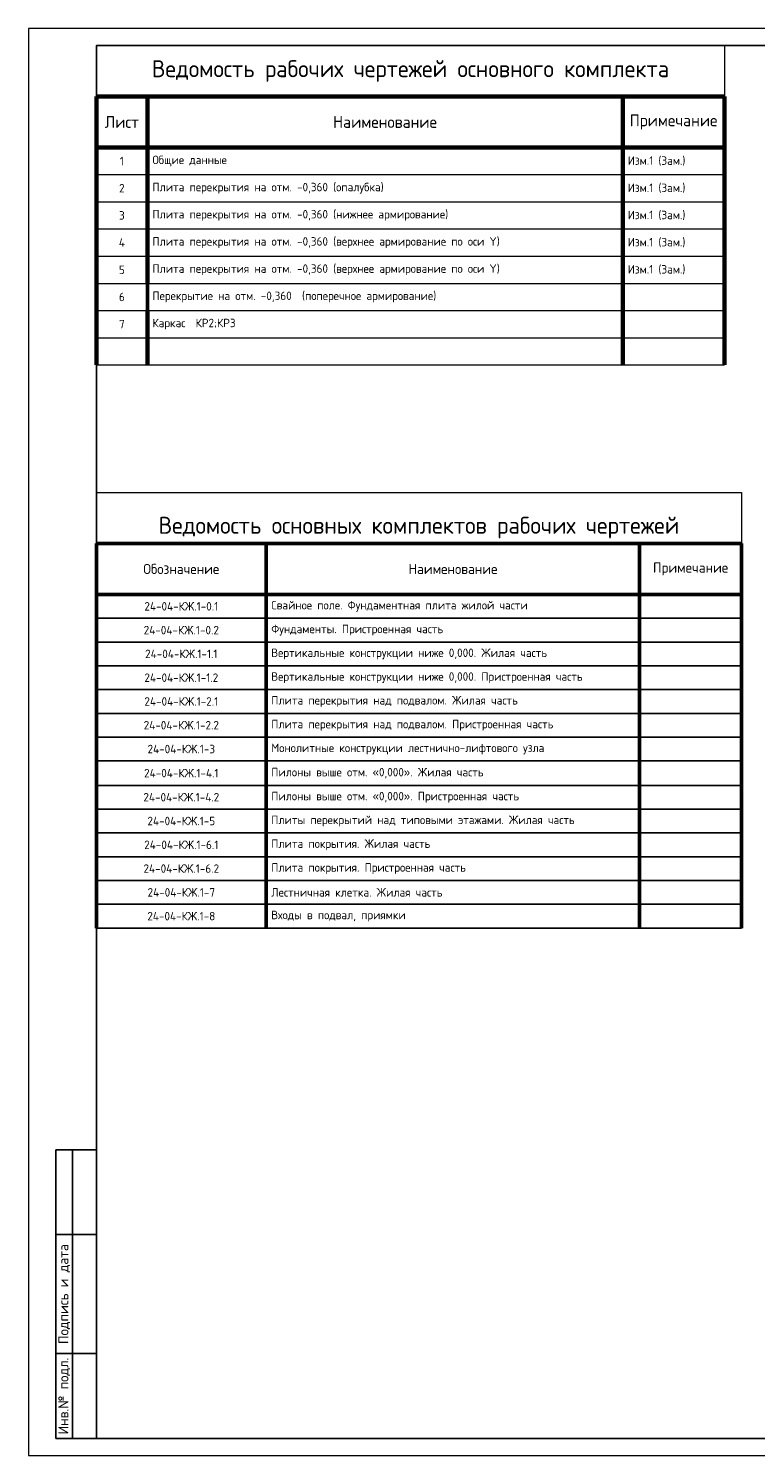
# Model space of a CAD drawing. Header units: millimetres. Extents: x -386473 to 311666, y -59266 to 291810.
# Tile 2 of 132: x -266023 to -244611, y -4330 to 37670. Entities that reach past the tile are written whole.
import ezdxf
from ezdxf.enums import TextEntityAlignment as Align

# ---------------------------------------------------------------- set-up
doc = ezdxf.new("R2010")
doc.units = ezdxf.units.MM
for name, color, linetype, lineweight in [('РАЗМЕРЫ', 1, 'Continuous', 9), ('Текст', 7, 'Continuous', 25), ('ТОНКИЕ', 7, 'Continuous', 9)]:
    doc.layers.add(name, color=color, linetype=linetype, lineweight=lineweight)
doc.layers.add('ТОЛСТЫЕ_ОСНОВНЫЕ', color=6, linetype='Continuous')
doc.styles.add('GOST-2.304_Type-B', font='GOST_Common.ttf')
doc.styles.add('style1', font='GOST_Common.ttf', dxfattribs={"height": 500})

# ---------------------------------------------------------------- blocks, each defined once
blk = doc.blocks.new('*T347')
at = {"color": 0, "linetype": 'Continuous', "lineweight": 60, "transparency": 16777216}
for p, q in [((0, -1500), (18500, -1500)), ((0, -1500), (0, -9400)), ((1500, -1500), (1500, -7000)), ((15500, -1500), (15500, -9400)), ((18500, -1500), (18500, -9400)), ((0, -3000), (18500, -3000)), ((1500, -7800), (1500, -9400))]:
    blk.add_line(p, q, dxfattribs=at)
at = {"color": 0, "lineweight": 20, "transparency": 16777216}
for p, q in [((0, -3800), (18500, -3800)), ((0, -4600), (18500, -4600)), ((0, -5400), (18500, -5400)), ((0, -6200), (18500, -6200)), ((0, -7000), (18500, -7000)), ((0, -7800), (18500, -7800)), ((0, -8600), (18500, -8600)), ((0, -9400), (18500, -9400))]:
    blk.add_line(p, q, dxfattribs=at)
at = {"color": 0, "lineweight": 50, "transparency": 16777216}
blk.add_line((1500, -7000), (1500, -7800), dxfattribs=at)
at = {"layer": 'DEFPOINTS', "color": 8, "linetype": 'ByBlock', "lineweight": 0, "transparency": 16777216}
for p, q in [((0, 0), (18500, 0)), ((0, 0), (0, -1500)), ((18500, 0), (18500, -1500))]:
    blk.add_line(p, q, dxfattribs=at)
at = {"color": 0, "linetype": 'Continuous', "lineweight": -3, "transparency": 16777216, "style": 'GOST-2.304_Type-B'}
for s, insert, char_height, width, attachment_point in [('Ведомость рабочих чертежей основного комплекта', (9250, -750), 500, 18200, 5), ('Лист', (750, -2250), 350, 1200, 5), ('Наименование', (8500, -2250), 350, 13700, 5), ('Примечание', (17000, -2250), 350, 2700, 5), ('1', (750, -3400), 250, 1200, 5), ('Общие данные', (1650, -3400), 250, 13700, 4), ('Изм.1 (Зам.)', (15650, -3400), 250, 2700, 4), ('2', (750, -4200), 250, 1200, 5), ('{\\C7;Плита перекрытия на отм. -0,360 (опалубка)}', (1650, -4200), 250, 13700, 4), ('Изм.1 (Зам.)', (15650, -4200), 250, 2700, 4), ('3', (750, -5000), 250, 1200, 5), ('{\\C7;Плита перекрытия на отм. -0,360 (нижнее армирование)}', (1650, -5000), 250, 13700, 4), ('Изм.1 (Зам.)', (15650, -5000), 250, 2700, 4), ('4', (750, -5800), 250, 1200, 5), ('{\\C7;Плита перекрытия на отм. -0,360 (верхнее армирование по оси Y)}', (1650, -5800), 250, 13700, 4), ('Изм.1 (Зам.)', (15650, -5800), 250, 2700, 4), ('5', (750, -6600), 250, 1200, 5), ('{\\C7;Плита перекрытия на отм. -0,360 (верхнее армирование по оси Y)}', (1650, -6600), 250, 13700, 4), ('Изм.1 (Зам.)', (15650, -6600), 250, 2700, 4), ('6', (750, -7400), 250, 1200, 5), ('{\\C7;Перекрытие на отм. -0,360  (поперечное армирование)}', (1650, -7400), 250, 13700, 4), ('7', (750, -8200), 250, 1200, 5), ('{\\C7;Каркас  КР2;КР3}', (1650, -8200), 250, 13700, 4)]:
    blk.add_mtext(s, dxfattribs=dict(at, insert=insert, char_height=char_height, width=width, attachment_point=attachment_point))
blk = doc.blocks.new('*U346')
at = {"layer": 'ТОЛСТЫЕ_ОСНОВНЫЕ'}
for p, q in [((8, 5), (8, 90)), ((8, 90), (20, 90)), ((13, 5), (13, 90)), ((8, 65), (20, 65)), ((8, 30), (20, 30)), ((20, 5), (8, 5))]:
    blk.add_line(p, q, dxfattribs=at)
at = {"layer": 'ТОЛСТЫЕ_ОСНОВНЫЕ', "color": 6}
blk.add_lwpolyline([(20, 5), (589, 5), (589, 415), (20, 415)], close=True, dxfattribs=at)
at = {"layer": 'ТОНКИЕ'}
blk.add_lwpolyline([(0, 0), (594, 0), (594, 420), (0, 420)], close=True, dxfattribs=at)
at = {"layer": 'Текст', "style": 'style1'}
for s, p in [('Подпись и дата', (10.5, 47.5)), ('Инв.№ подл.', (10.5, 17.5))]:
    blk.add_text(s, height=3, rotation=90, dxfattribs=at).set_placement(p, align=Align.MIDDLE)
blk = doc.blocks.new('*T395')
at = {"color": 0, "lineweight": 50, "transparency": 16777216}
for p, q in [((0, -1500), (5000, -1500)), ((0, -1500), (0, -12819)), ((5000, -1500), (5000, -12819)), ((16000, -1500), (16000, -12819)), ((19000, -1500), (19000, -12819)), ((0, -3000), (19000, -3000))]:
    blk.add_line(p, q, dxfattribs=at)
at = {"color": 0, "linetype": 'ByBlock', "lineweight": -2, "transparency": 16777216}
blk.add_line((5000, -1500), (19000, -1500), dxfattribs=at)
at = {"color": 0, "linetype": 'Continuous', "transparency": 16777216}
for p, q in [((0, -3700), (19000, -3700)), ((0, -4400), (19000, -4400)), ((0, -5100), (19000, -5100)), ((0, -5800), (19000, -5800)), ((0, -6500), (19000, -6500)), ((0, -7200), (5000, -7200)), ((16000, -7200), (19000, -7200)), ((0, -7900), (5000, -7900)), ((16000, -7900), (19000, -7900)), ((0, -8619), (5000, -8619)), ((16000, -8619), (19000, -8619)), ((0, -9319), (5000, -9319)), ((16000, -9319), (19000, -9319)), ((0, -10019), (5000, -10019)), ((0, -10719), (5000, -10719)), ((0, -11419), (5000, -11419)), ((0, -12119), (5000, -12119)), ((0, -12819), (5000, -12819))]:
    blk.add_line(p, q, dxfattribs=at)
at = {"color": 0, "lineweight": -2, "transparency": 16777216}
for p, q in [((5000, -7200), (16000, -7200)), ((5000, -7900), (16000, -7900)), ((5000, -8619), (16000, -8619)), ((5000, -9319), (16000, -9319)), ((5000, -10019), (19000, -10019)), ((5000, -10719), (19000, -10719)), ((5000, -11419), (19000, -11419)), ((5000, -12119), (19000, -12119)), ((5000, -12819), (19000, -12819))]:
    blk.add_line(p, q, dxfattribs=at)
at = {"layer": 'DEFPOINTS', "color": 8, "linetype": 'ByBlock', "lineweight": 0, "transparency": 16777216}
for p, q in [((0, 0), (19000, 0)), ((0, 0), (0, -1500)), ((19000, 0), (19000, -1500))]:
    blk.add_line(p, q, dxfattribs=at)
at = {"color": 0, "linetype": 'Continuous', "lineweight": -3, "transparency": 16777216, "style": 'GOST-2.304_Type-B'}
for s, insert, char_height, width, attachment_point in [('Ведомость основных комплектов рабочих чертежей', (9500, -1350), 500, 18700, 8), ('Обозначение', (2500, -2250), 300, 4800, 5), ('Наименование', (10500, -2250), 300, 10700, 5), ('Примечание', (17500, -2250), 300, 2900, 5), ('24-04-КЖ.1-0.1', (2500, -3350), 250, 4700, 5), ('Свайное поле. Фундаментная плита жилой части', (5150, -3350), 250, 10700, 4), ('24-04-КЖ.1-0.2', (2500, -4050), 250, 4700, 5), ('Фундаменты. Пристроенная часть', (5150, -4050), 250, 10700, 4), ('24-04-КЖ.1-1.1', (2500, -4750), 250, 4700, 5), ('Вертикальные конструкции ниже 0,000. Жилая часть', (5150, -4750), 250, 10700, 4), ('24-04-КЖ.1-1.2', (2500, -5450), 250, 4700, 5), ('Вертикальные конструкции ниже 0,000. Пристроенная часть', (5150, -5450), 250, 10700, 4), ('24-04-КЖ.1-2.1', (2500, -6150), 250, 4700, 5), ('Плита перекрытия над подвалом. Жилая часть', (5150, -6150), 250, 10700, 4), ('24-04-КЖ.1-2.2', (2500, -6850), 250, 4700, 5), ('Плита перекрытия над подвалом. Пристроенная часть', (5150, -6850), 250, 10700, 4), ('24-04-КЖ.1-3', (2500, -7550), 250, 4700, 5), ('Монолитные конструкции лестнично-лифтового узла', (5150, -7550), 250, 10700, 4), ('24-04-КЖ.1-4.1', (2500, -8259), 250, 4700, 5), ('Пилоны выше отм. «0,000». Жилая часть', (5150, -8259), 250, 10700, 4), ('24-04-КЖ.1-4.2', (2500, -8969), 250, 4700, 5), ('Пилоны выше отм. «0,000». Пристроенная часть', (5150, -8969), 250, 10700, 4), ('24-04-КЖ.1-5', (2500, -9669), 250, 4700, 5), ('Плиты перекрытий над типовыми этажами. Жилая часть', (5150, -9669), 250, 10700, 4), ('24-04-КЖ.1-6.1', (2500, -10369), 250, 4700, 5), ('Плита покрытия. Жилая часть', (5150, -10369), 250, 10700, 4), ('24-04-КЖ.1-6.2', (2500, -11069), 250, 4700, 5), ('Плита покрытия. Пристроенная часть', (5150, -11069), 250, 10700, 4), ('24-04-КЖ.1-7', (2500, -11769), 250, 4700, 5), ('Лестничная клетка. Жилая часть', (5150, -11769), 250, 10700, 4), ('24-04-КЖ.1-8', (2500, -12469), 250, 4700, 5), ('Входы в подвал, приямки', (5150, -12469), 250, 10700, 4)]:
    blk.add_mtext(s, dxfattribs=dict(at, insert=insert, char_height=char_height, width=width, attachment_point=attachment_point))

msp = doc.modelspace()

# ---------------------------------------------------------------- linework, layer by layer
at = {"layer": 'РАЗМЕРЫ', "color": 1, "lineweight": 50}
msp.add_lwpolyline([(-245022.9, 22512.4), (-264022.9, 22512.4)], dxfattribs=at)

# ---------------------------------------------------------------- block references
at = {"xscale": 100, "yscale": 100, "zscale": 100}
msp.add_blockref('*U346', (-266022.9, -4330.5), dxfattribs=at)
for name, p in [('*T347', (-264022.9, 37169.5)), ('*T395', (-264022.9, 24012.4))]:
    msp.add_blockref(name, p)

doc.saveas('drawing.dxf')
